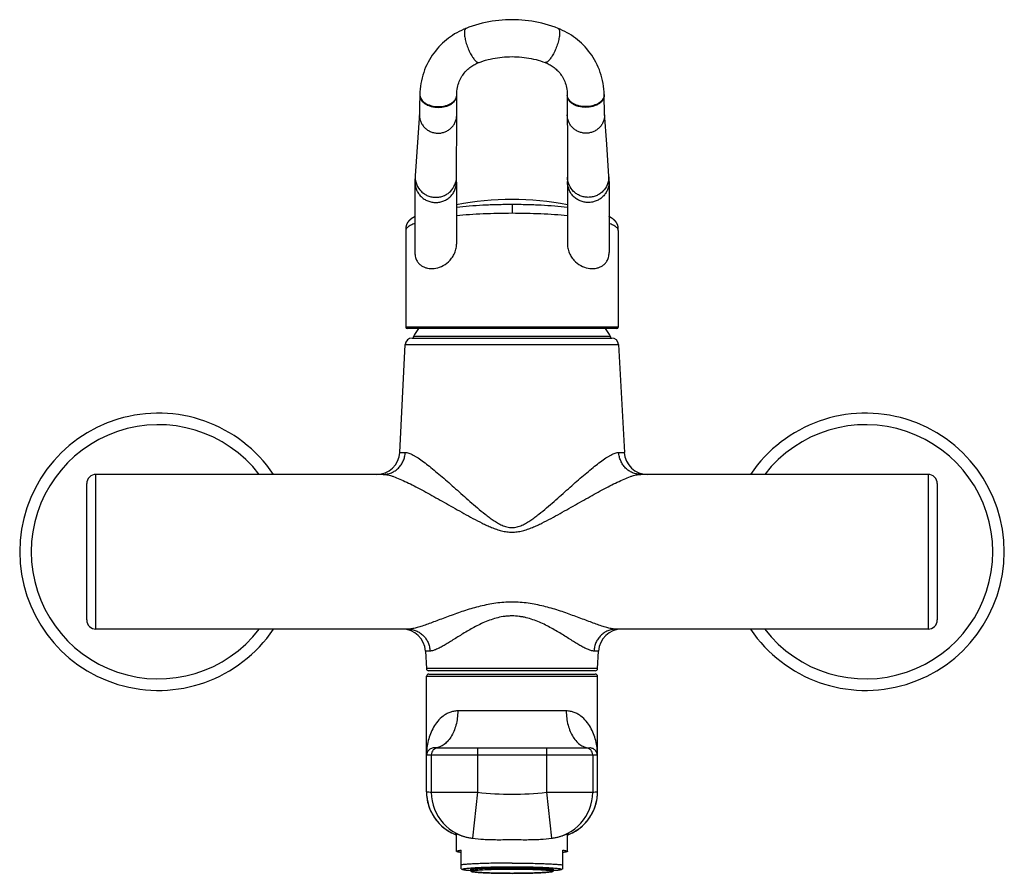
# Model space of a CAD drawing. Header units: millimetres. Extents: x 65 to 679, y 63 to 499.
# Tile 6 of 8: x 114 to 327, y 314 to 499. Entities that reach past the tile are written whole.
import ezdxf

# ---------------------------------------------------------------- set-up
doc = ezdxf.new("R2010")
doc.units = ezdxf.units.MM
doc.header["$LTSCALE"] = 46.255
doc.layers.get('0').update_dxf_attribs({"linetype": 'CONTINUOUS'})

msp = doc.modelspace()

# ---------------------------------------------------------------- linework, layer by layer
at = {"color": 7, "linetype": 'CONTINUOUS'}
for p, q in [((210.59, 497.19), (210.59, 497.19)), ((230.49, 497.19), (230.49, 497.19)), ((213.4, 489.82), (213.4, 489.82)), ((227.68, 489.82), (227.68, 489.82)), ((200.59, 482.88), (200.54, 480.23)), ((208.59, 480.97), (208.58, 482.87)), ((232.49, 482.08), (232.48, 480.7)), ((232.49, 482.87), (232.49, 482.08)), ((240.51, 481.31), (240.48, 482.88)), ((200.53, 479.61), (200.52, 479.26)), ((200.52, 479.26), (200.52, 479.08)), ((200.54, 480.23), (200.53, 479.61)), ((208.58, 478.48), (208.59, 479.58)), ((208.59, 479.58), (208.59, 480.97)), ((232.48, 480.7), (232.52, 471.73)), ((240.54, 480.06), (240.51, 481.31)), ((240.55, 479.48), (240.54, 480.06)), ((240.56, 479.17), (240.55, 479.48)), ((200.5, 478.77), (199.6, 465.32)), ((208.52, 464.89), (208.58, 478.49)), ((240.56, 479), (240.56, 479.17)), ((240.57, 478.88), (240.56, 479)), ((241.02, 472.11), (240.58, 478.77)), ((232.52, 471.73), (232.55, 464.98)), ((208.52, 464.7), (208.52, 464.89)), ((232.55, 465), (232.55, 465.03)), ((232.55, 464.98), (232.55, 464.87)), ((199.54, 464.09), (199.54, 463.95)), ((199.54, 463.95), (199.54, 448.69)), ((208.54, 463.95), (208.54, 464.09)), ((208.54, 463.95), (208.54, 450.49)), ((232.54, 463.95), (232.54, 464.09)), ((232.54, 463.95), (232.54, 450.49)), ((241.54, 464.08), (241.54, 463.95)), ((241.54, 463.95), (241.54, 448.69)), ((198.72, 455.96), (198.69, 455.94)), ((198.75, 455.98), (198.72, 455.96)), ((198.78, 456), (198.75, 455.98)), ((198.81, 456.02), (198.78, 456)), ((198.84, 456.05), (198.81, 456.02)), ((198.87, 456.07), (198.84, 456.05)), ((198.9, 456.09), (198.87, 456.07)), ((198.94, 456.11), (198.9, 456.09)), ((198.97, 456.13), (198.94, 456.11)), ((199, 456.15), (198.97, 456.13)), ((199.03, 456.17), (199, 456.15)), ((199.06, 456.19), (199.03, 456.17)), ((199.09, 456.21), (199.06, 456.19)), ((199.13, 456.23), (199.09, 456.21)), ((199.16, 456.25), (199.13, 456.23)), ((199.19, 456.27), (199.16, 456.25)), ((199.22, 456.29), (199.19, 456.27)), ((199.26, 456.3), (199.22, 456.29)), ((199.29, 456.32), (199.26, 456.3)), ((199.32, 456.34), (199.29, 456.32)), ((199.35, 456.36), (199.32, 456.34)), ((199.38, 456.38), (199.35, 456.36)), ((199.42, 456.39), (199.38, 456.38)), ((199.45, 456.41), (199.42, 456.39)), ((199.48, 456.42), (199.45, 456.41)), ((199.52, 456.45), (199.48, 456.42)), ((199.54, 456.46), (199.52, 456.45)), ((241.57, 456.44), (241.54, 456.46)), ((241.61, 456.42), (241.57, 456.44)), ((241.64, 456.4), (241.61, 456.42)), ((241.67, 456.39), (241.64, 456.4)), ((241.7, 456.37), (241.67, 456.39)), ((241.73, 456.36), (241.7, 456.37)), ((241.75, 456.34), (241.73, 456.36)), ((241.78, 456.33), (241.75, 456.34)), ((241.81, 456.31), (241.78, 456.33)), ((241.84, 456.3), (241.81, 456.31)), ((241.86, 456.28), (241.84, 456.3)), ((241.89, 456.26), (241.86, 456.28)), ((241.92, 456.25), (241.89, 456.26)), ((241.95, 456.23), (241.92, 456.25)), ((241.97, 456.21), (241.95, 456.23)), ((242, 456.2), (241.97, 456.21)), ((242.03, 456.18), (242, 456.2)), ((242.06, 456.16), (242.03, 456.18)), ((242.08, 456.15), (242.06, 456.16)), ((242.11, 456.13), (242.08, 456.15)), ((242.14, 456.11), (242.11, 456.13)), ((242.17, 456.09), (242.14, 456.11)), ((242.19, 456.07), (242.17, 456.09)), ((242.22, 456.05), (242.19, 456.07)), ((242.25, 456.04), (242.22, 456.05)), ((242.28, 456.02), (242.25, 456.04)), ((242.3, 456), (242.28, 456.02)), ((242.33, 455.98), (242.3, 456)), ((242.36, 455.96), (242.33, 455.98)), ((242.39, 455.94), (242.36, 455.96)), ((242.42, 455.91), (242.39, 455.94)), ((242.44, 455.89), (242.42, 455.91)), ((243.54, 453.46), (243.54, 453.56)), ((243.54, 453.46), (243.54, 432.52)), ((243.24, 432.22), (197.84, 432.22)), ((196.24, 405.41), (197.46, 428.75)), ((198.96, 430.17), (242.11, 430.17)), ((243.61, 428.75), (244.84, 405.41)), ((192.7, 400.67), (130.54, 400.67)), ((310.54, 400.67), (248.38, 400.67)), ((128.54, 369.17), (128.54, 398.67)), ((312.54, 398.67), (312.54, 369.17)), ((198.07, 367.17), (130.54, 367.17)), ((310.54, 367.17), (243, 367.17)), ((201.81, 362.44), (202.01, 358.65)), ((239.06, 358.65), (239.26, 362.44)), ((238.56, 358.17), (202.51, 358.17)), ((202.04, 331.99), (202.04, 356.97)), ((202.54, 357.47), (238.54, 357.47)), ((239.04, 331.99), (239.04, 356.97)), ((203.71, 341.47), (237.36, 341.47)), ((237.53, 341.47), (237.36, 341.47)), ((208.54, 319.09), (208.54, 322.93)), ((211.99, 321.93), (212.01, 321.93)), ((229.07, 321.93), (229.08, 321.93)), ((232.54, 319.09), (232.54, 322.93)), ((209.54, 315.31), (209.54, 319.34)), ((231.54, 315.31), (231.54, 319.34)), ((209.54, 315.31), (209.83, 315.14)), ((231.54, 315.31), (231.24, 315.14)), ((211.54, 315.19), (211.54, 314.99)), ((229.54, 315.19), (229.54, 314.99))]:
    msp.add_line(p, q, dxfattribs=at)
at = {"color": 9, "linetype": 'CONTINUOUS'}
for p, q in [((200.59, 482.88), (200.59, 482.85)), ((200.59, 482.71), (200.59, 482.68)), ((200.6, 482.72), (200.6, 482.71)), ((200.6, 482.72), (200.6, 482.71)), ((240.48, 482.88), (240.48, 482.85)), ((240.49, 482.71), (240.49, 482.68)), ((220.54, 459.13), (220.54, 457.17)), ((243.54, 432.52), (197.54, 432.52)), ((241.86, 430.48), (199.21, 430.48)), ((197.46, 428.75), (243.61, 428.75)), ((196.24, 405.41), (197.44, 405.41)), ((243.63, 405.41), (244.84, 405.41)), ((130.54, 367.17), (130.54, 400.67)), ((310.54, 400.67), (310.54, 367.17)), ((202.8, 362.44), (201.81, 362.44)), ((239.26, 362.44), (238.27, 362.44)), ((239.06, 358.65), (202.01, 358.65)), ((202.04, 356.97), (239.04, 356.97)), ((232.28, 349.47), (208.79, 349.47)), ((213.08, 341.47), (213.08, 331.87)), ((228, 341.47), (228, 331.87)), ((202.04, 339.97), (239.04, 339.97)), ((203.08, 339.97), (203.08, 331.87)), ((238, 339.97), (238, 331.87)), ((202.04, 331.99), (202.04, 331.99)), ((203.08, 331.87), (213.08, 331.87)), ((213.08, 331.87), (212.01, 321.93)), ((228, 331.87), (238, 331.87)), ((228, 331.87), (229.07, 321.93)), ((239.04, 331.99), (239.04, 331.99))]:
    msp.add_line(p, q, dxfattribs=at)
at = {"color": 7, "linetype": 'CONTINUOUS'}
for points in [[(230.49, 497.19), (229.84, 497.43), (229.13, 497.68), (228.42, 497.91), (227.7, 498.11), (226.99, 498.3), (226.27, 498.46), (225.55, 498.61), (224.83, 498.73), (224.11, 498.84), (223.4, 498.93), (222.68, 498.99), (221.97, 499.04), (221.25, 499.07), (220.54, 499.08), (219.82, 499.07), (219.11, 499.04), (218.39, 498.99), (217.67, 498.93), (216.96, 498.84), (216.24, 498.73), (215.52, 498.61), (214.8, 498.46), (214.09, 498.3), (213.37, 498.11), (212.65, 497.9), (211.94, 497.68), (211.23, 497.43), (210.59, 497.19)], [(210.59, 497.19), (210.12, 497), (209.6, 496.77), (209.1, 496.52), (208.61, 496.26), (208.13, 495.99), (207.67, 495.69), (207.21, 495.39), (206.77, 495.06), (206.34, 494.72), (205.91, 494.36), (205.5, 493.98), (205.09, 493.59), (204.7, 493.17), (204.32, 492.74), (203.96, 492.3), (203.61, 491.84), (203.27, 491.37), (202.96, 490.88), (202.66, 490.38), (202.38, 489.86), (202.11, 489.33), (201.86, 488.79), (201.64, 488.23), (201.43, 487.66), (201.24, 487.07), (201.08, 486.48), (200.94, 485.88), (200.82, 485.27), (200.73, 484.66), (200.66, 484.04), (200.61, 483.43), (200.59, 482.88)], [(240.48, 482.88), (240.46, 483.43), (240.42, 484.05), (240.35, 484.67), (240.25, 485.28), (240.14, 485.89), (239.99, 486.49), (239.83, 487.08), (239.64, 487.67), (239.44, 488.24), (239.21, 488.8), (238.96, 489.34), (238.69, 489.87), (238.41, 490.39), (238.11, 490.89), (237.8, 491.37), (237.46, 491.85), (237.11, 492.3), (236.75, 492.75), (236.37, 493.18), (235.98, 493.59), (235.57, 493.99), (235.16, 494.36), (234.73, 494.72), (234.3, 495.06), (233.86, 495.39), (233.4, 495.7), (232.94, 495.99), (232.46, 496.26), (231.97, 496.53), (231.47, 496.77), (230.96, 497), (230.49, 497.19)], [(213.4, 489.82), (213.84, 489.98), (214.34, 490.15), (214.84, 490.3), (215.35, 490.43), (215.85, 490.56), (216.36, 490.67), (216.87, 490.76), (217.39, 490.85), (217.91, 490.92), (218.43, 490.98), (218.95, 491.02), (219.48, 491.05), (220.01, 491.07), (220.54, 491.08), (221.06, 491.07), (221.59, 491.05), (222.12, 491.02), (222.64, 490.98), (223.16, 490.92), (223.68, 490.85), (224.2, 490.76), (224.71, 490.67), (225.22, 490.56), (225.73, 490.43), (226.23, 490.3), (226.73, 490.15), (227.23, 489.98), (227.68, 489.82)], [(208.58, 482.87), (208.59, 483.25), (208.62, 483.64), (208.67, 484.02), (208.74, 484.38), (208.82, 484.73), (208.91, 485.06), (209.02, 485.38), (209.14, 485.7), (209.27, 486), (209.41, 486.28), (209.56, 486.56), (209.71, 486.82), (209.88, 487.07), (210.05, 487.31), (210.22, 487.54), (210.41, 487.76), (210.6, 487.98), (210.8, 488.18), (211, 488.37), (211.21, 488.55), (211.41, 488.72), (211.62, 488.87), (211.83, 489.02), (212.05, 489.16), (212.26, 489.29), (212.48, 489.41), (212.71, 489.53), (212.94, 489.64), (213.18, 489.74), (213.4, 489.82)], [(227.68, 489.82), (227.89, 489.74), (228.13, 489.64), (228.36, 489.53), (228.59, 489.41), (228.81, 489.29), (229.03, 489.16), (229.24, 489.02), (229.45, 488.88), (229.66, 488.72), (229.87, 488.55), (230.07, 488.37), (230.27, 488.18), (230.47, 487.98), (230.67, 487.77), (230.85, 487.55), (231.03, 487.32), (231.2, 487.08), (231.36, 486.83), (231.52, 486.56), (231.67, 486.29), (231.81, 486), (231.94, 485.7), (232.06, 485.39), (232.16, 485.06), (232.26, 484.73), (232.34, 484.38), (232.4, 484.02), (232.45, 483.64), (232.48, 483.25), (232.49, 482.87)], [(200.52, 479.08), (200.51, 478.93), (200.51, 478.88), (200.51, 478.83), (200.5, 478.8), (200.5, 478.77)], [(240.58, 478.77), (240.57, 478.78), (240.57, 478.8), (240.57, 478.83), (240.57, 478.88)], [(241.54, 464.08), (241.53, 464.28), (241.52, 464.49), (241.51, 464.7), (241.5, 464.91), (241.49, 465.12), (241.02, 472.11)], [(199.6, 465.32), (199.59, 465.12), (199.58, 464.91), (199.56, 464.7), (199.55, 464.49), (199.55, 464.28), (199.54, 464.09)], [(208.54, 464.09), (208.53, 464.24), (208.53, 464.39), (208.53, 464.55), (208.52, 464.7)], [(232.55, 464.87), (232.55, 464.7), (232.55, 464.54), (232.55, 464.39), (232.54, 464.23), (232.54, 464.09)], [(198.69, 455.94), (198.67, 455.92), (198.66, 455.91), (198.64, 455.9), (198.63, 455.89), (198.61, 455.88), (198.6, 455.86), (198.58, 455.85), (198.57, 455.84), (198.55, 455.83), (198.54, 455.82), (198.52, 455.8), (198.51, 455.79), (198.49, 455.78), (198.48, 455.77), (198.46, 455.75), (198.45, 455.74), (198.43, 455.73), (198.42, 455.71), (198.4, 455.7), (198.39, 455.69), (198.37, 455.67), (198.36, 455.66), (198.34, 455.65), (198.33, 455.63), (198.32, 455.62), (198.3, 455.6), (198.29, 455.59), (198.27, 455.58), (198.26, 455.56), (198.25, 455.55), (198.23, 455.53), (198.22, 455.52), (198.2, 455.5), (198.19, 455.49), (198.18, 455.47), (198.16, 455.46), (198.15, 455.44), (198.14, 455.43), (198.12, 455.41), (198.11, 455.39), (198.1, 455.38), (198.08, 455.36), (198.07, 455.35), (198.06, 455.33), (198.04, 455.31), (198.03, 455.29), (198.02, 455.28), (198, 455.26), (197.99, 455.24), (197.98, 455.22), (197.97, 455.2), (197.95, 455.18), (197.94, 455.16), (197.93, 455.14), (197.91, 455.12), (197.9, 455.1), (197.89, 455.08), (197.87, 455.06), (197.86, 455.03), (197.85, 455.01), (197.83, 454.98), (197.82, 454.96), (197.81, 454.93), (197.79, 454.91), (197.78, 454.88), (197.77, 454.85), (197.75, 454.82), (197.74, 454.79), (197.73, 454.76), (197.72, 454.73), (197.7, 454.7), (197.69, 454.66), (197.68, 454.63), (197.67, 454.59), (197.66, 454.55), (197.65, 454.51), (197.63, 454.48), (197.62, 454.44), (197.62, 454.39), (197.61, 454.35), (197.6, 454.31), (197.59, 454.27), (197.58, 454.23), (197.58, 454.18), (197.57, 454.14), (197.57, 454.1), (197.56, 454.05), (197.56, 454.01), (197.55, 453.96), (197.55, 453.91), (197.55, 453.87), (197.54, 453.82), (197.54, 453.77), (197.54, 453.72), (197.54, 453.66), (197.54, 453.61), (197.54, 453.56), (197.54, 453.51), (197.54, 432.52)], [(243.54, 453.56), (243.54, 453.61), (243.54, 453.66), (243.54, 453.72), (243.53, 453.77), (243.53, 453.82), (243.53, 453.87), (243.53, 453.92), (243.52, 453.97), (243.52, 454.01), (243.51, 454.06), (243.51, 454.11), (243.5, 454.16), (243.5, 454.2), (243.49, 454.25), (243.48, 454.29), (243.47, 454.33), (243.46, 454.38), (243.46, 454.42), (243.45, 454.45), (243.44, 454.49), (243.43, 454.53), (243.42, 454.56), (243.41, 454.59), (243.4, 454.63), (243.38, 454.66), (243.37, 454.69), (243.36, 454.72), (243.35, 454.75), (243.34, 454.78), (243.33, 454.8), (243.32, 454.83), (243.3, 454.86), (243.29, 454.88), (243.28, 454.91), (243.27, 454.93), (243.26, 454.96), (243.24, 454.98), (243.23, 455), (243.22, 455.03), (243.21, 455.05), (243.19, 455.07), (243.18, 455.09), (243.17, 455.11), (243.16, 455.13), (243.14, 455.15), (243.13, 455.17), (243.12, 455.19), (243.1, 455.21), (243.09, 455.23), (243.08, 455.25), (243.06, 455.27), (243.05, 455.29), (243.04, 455.3), (243.02, 455.32), (243.01, 455.34), (243, 455.35), (242.98, 455.37), (242.97, 455.39), (242.96, 455.4), (242.94, 455.42), (242.93, 455.44), (242.92, 455.45), (242.9, 455.47), (242.89, 455.48), (242.88, 455.5), (242.86, 455.51), (242.85, 455.53), (242.84, 455.54), (242.82, 455.56), (242.81, 455.57), (242.79, 455.58), (242.78, 455.6), (242.77, 455.61), (242.75, 455.62), (242.74, 455.64), (242.72, 455.65), (242.71, 455.66), (242.7, 455.68), (242.68, 455.69), (242.67, 455.7), (242.65, 455.72), (242.64, 455.73), (242.63, 455.74), (242.61, 455.75), (242.6, 455.77), (242.58, 455.78), (242.57, 455.79), (242.56, 455.8), (242.54, 455.81), (242.53, 455.83), (242.51, 455.84), (242.5, 455.85), (242.49, 455.86), (242.47, 455.87), (242.44, 455.89)], [(202.04, 331.99), (202.04, 331.69), (202.06, 331.3), (202.1, 330.91), (202.15, 330.52), (202.21, 330.13), (202.29, 329.74), (202.39, 329.36), (202.5, 328.98), (202.63, 328.61), (202.77, 328.24), (202.92, 327.88), (203.09, 327.52), (203.27, 327.18), (203.47, 326.83), (203.68, 326.5), (203.9, 326.18), (204.14, 325.86), (204.39, 325.55), (204.65, 325.26), (204.92, 324.97), (205.2, 324.7), (205.49, 324.43), (205.8, 324.18), (206.11, 323.94), (206.43, 323.71), (206.76, 323.5), (207.1, 323.3), (207.44, 323.11), (207.8, 322.94), (208.16, 322.78), (208.52, 322.63), (208.54, 322.63)], [(232.54, 322.63), (232.55, 322.63), (232.92, 322.78), (233.28, 322.94), (233.63, 323.11), (233.98, 323.3), (234.31, 323.5), (234.65, 323.71), (234.97, 323.94), (235.28, 324.18), (235.58, 324.43), (235.88, 324.7), (236.16, 324.97), (236.43, 325.26), (236.69, 325.55), (236.94, 325.86), (237.17, 326.18), (237.39, 326.5), (237.6, 326.83), (237.8, 327.17), (237.98, 327.52), (238.15, 327.88), (238.31, 328.24), (238.45, 328.61), (238.57, 328.98), (238.69, 329.36), (238.78, 329.74), (238.86, 330.13), (238.93, 330.52), (238.98, 330.91), (239.01, 331.3), (239.03, 331.69), (239.04, 331.99)]]:
    msp.add_lwpolyline(points, dxfattribs=at)
at = {"color": 9, "linetype": 'CONTINUOUS'}
for centre, radius, start, end in [((202.22, 482.85), 1.63, 180.008, 184.5231), ((206.95, 482.82), 1.64, 355.4795, 359.9928), ((206.94, 482.82), 1.65, 354.6711, 355.4848), ((234.13, 482.82), 1.64, 180.0072, 184.5197), ((234.14, 482.82), 1.65, 184.5144, 185.2997), ((238.85, 482.85), 1.63, 355.477, 359.9921), ((204.41, 478.5), 3.92, 176.1594, 179.9981), ((236.66, 478.5), 3.92, 0.002, 3.8796), ((203.88, 465.04), 4.29, 176.1591, 179.9951), ((237.2, 465.04), 4.29, 0.0048, 3.7907), ((144.04, 383.92), 27.5, 37.5283, 322.4717), ((297.04, 383.92), 27.5, 217.5299, 142.4701), ((204.58, 339.97), 1.5, 90.0011, 180.0011), ((236.5, 339.97), 1.5, 359.9989, 89.9989), ((210.54, 401.48), 70, 263.0257, 263.8808), ((212.04, 331.99), 10, 179.999, 238.4192), ((213.08, 331.87), 10, 179.9984, 263.8797), ((220.54, 401.47), 70, 263.8808, 276.1192), ((228, 331.87), 10, 276.1203, 0.0016), ((229.04, 331.99), 10, 301.5784, 0.001), ((230.54, 401.48), 70, 276.1192, 276.9743), ((212.05, 332.01), 10.02, 238.4325, 249.4921), ((229.03, 332.01), 10.02, 290.5079, 301.5652)]:
    msp.add_arc(centre, radius, start, end, dxfattribs=at)
at = {"color": 7, "linetype": 'CONTINUOUS'}
for centre, radius, start, end in [((220.54, 397.17), 63, 79.019, 100.981), ((197.84, 432.52), 0.3, 180, 270), ((243.24, 432.52), 0.3, 270, 360), ((199.38, 430.37), 0.2, 149.7054, 270), ((220.54, 418.02), 24.7, 144.8821, 149.7054), ((220.54, 418.02), 24.7, 30.2946, 35.1179), ((241.69, 430.37), 0.2, 270, 30.2946), ((198.96, 428.67), 1.5, 90, 177), ((242.11, 428.67), 1.5, 3, 90), ((144.04, 383.92), 30, 33.9458, 326.0542), ((297.04, 383.92), 30, 213.9413, 146.0587), ((191.25, 405.67), 5, 270, 357), ((249.83, 405.67), 5, 183, 270), ((130.54, 398.67), 2, 90, 180), ((310.54, 398.67), 2, 0, 90), ((130.54, 369.17), 2, 180, 270), ((310.54, 369.17), 2, 270, 360), ((196.82, 362.17), 5, 3, 90), ((244.25, 362.17), 5, 90, 177), ((202.51, 358.67), 0.5, 183, 270), ((238.56, 358.67), 0.5, 270, 357), ((202.54, 356.97), 0.5, 90, 180), ((238.54, 356.97), 0.5, 0, 90), ((220.54, 401.47), 80, 263.8808, 265.5718), ((220.54, 401.47), 80, 274.4282, 276.1192)]:
    msp.add_arc(centre, radius, start, end, dxfattribs=at)
at = {"color": 9, "linetype": 'CONTINUOUS'}
for points, knots in [([(210.59, 497.19), (210.56, 497.18), (210.5, 497.15), (210.43, 497.08), (210.37, 496.98), (210.3, 496.82), (210.25, 496.56), (210.24, 496.34), (210.24, 496.21)], [0, 0, 0, 0, 0.083712, 0.173224, 0.273168, 0.386756, 0.660523, 1, 1, 1, 1]), ([(230.49, 497.19), (230.52, 497.18), (230.57, 497.15), (230.64, 497.08), (230.7, 496.98), (230.77, 496.82), (230.83, 496.56), (230.84, 496.34), (230.84, 496.21)], [0, 0, 0, 0, 0.083711, 0.173225, 0.27317, 0.38676, 0.660527, 1, 1, 1, 1]), ([(210.24, 496.21), (210.24, 496.07), (210.25, 495.77), (210.35, 495.1), (210.56, 494.18), (210.93, 493.07), (211.33, 492.15), (211.69, 491.47), (211.96, 491.01), (212.23, 490.62), (212.49, 490.3), (212.74, 490.05), (212.95, 489.9), (213.11, 489.83), (213.21, 489.8), (213.31, 489.8), (213.37, 489.81), (213.4, 489.82)], [0, 0, 0, 0, 0.057042, 0.121911, 0.270015, 0.431935, 0.593427, 0.669552, 0.740318, 0.804354, 0.860331, 0.907499, 0.94562, 0.961484, 0.975513, 0.988144, 1, 1, 1, 1]), ([(230.84, 496.21), (230.84, 496.07), (230.82, 495.77), (230.73, 495.1), (230.52, 494.18), (230.14, 493.07), (229.74, 492.15), (229.39, 491.47), (229.12, 491.01), (228.84, 490.62), (228.58, 490.3), (228.33, 490.05), (228.12, 489.9), (227.97, 489.83), (227.87, 489.8), (227.77, 489.8), (227.71, 489.81), (227.68, 489.82)], [0, 0, 0, 0, 0.057042, 0.121911, 0.270013, 0.431933, 0.593425, 0.669549, 0.740315, 0.804356, 0.860328, 0.907498, 0.945619, 0.961483, 0.975513, 0.988144, 1, 1, 1, 1]), ([(200.59, 482.68), (200.59, 482.52), (200.64, 482.17), (200.88, 481.67), (201.26, 481.23), (201.76, 480.84), (202.37, 480.52), (203.31, 480.2), (204.59, 480.04), (205.86, 480.19), (206.8, 480.5), (207.41, 480.82), (207.91, 481.2), (208.29, 481.65), (208.53, 482.14), (208.59, 482.49), (208.59, 482.66)], [0, 0, 0, 0, 0.048722, 0.099974, 0.155554, 0.216292, 0.282153, 0.352399, 0.500551, 0.648566, 0.718656, 0.784319, 0.844847, 0.900223, 0.951331, 1, 1, 1, 1]), ([(200.6, 482.71), (200.61, 482.55), (200.69, 482.22), (200.95, 481.75), (201.33, 481.33), (201.83, 480.96), (202.43, 480.66), (203.34, 480.36), (204.57, 480.2), (205.69, 480.33), (206.39, 480.53), (206.72, 480.65), (207.03, 480.79), (207.41, 480.99), (207.82, 481.29), (208.16, 481.64), (208.35, 481.95), (208.5, 482.25), (208.56, 482.5), (208.58, 482.67)], [0, 0, 0, 0, 0.04872, 0.100304, 0.156271, 0.217216, 0.283013, 0.352926, 0.499916, 0.646905, 0.682325, 0.71683, 0.750358, 0.782713, 0.843671, 0.899614, 0.925906, 0.951367, 1, 1, 1, 1]), ([(240.49, 482.68), (240.49, 482.52), (240.43, 482.17), (240.19, 481.67), (239.82, 481.23), (239.31, 480.84), (238.7, 480.52), (237.77, 480.2), (236.49, 480.04), (235.21, 480.19), (234.27, 480.5), (233.67, 480.82), (233.16, 481.2), (232.78, 481.65), (232.54, 482.14), (232.49, 482.49), (232.49, 482.66)], [0, 0, 0, 0, 0.048722, 0.099974, 0.155554, 0.216292, 0.282153, 0.352399, 0.500551, 0.648566, 0.718656, 0.784319, 0.844847, 0.900223, 0.951331, 1, 1, 1, 1]), ([(240.48, 482.72), (240.47, 482.55), (240.39, 482.22), (240.13, 481.75), (239.74, 481.33), (239.24, 480.96), (238.65, 480.66), (237.74, 480.36), (236.51, 480.2), (235.39, 480.33), (234.68, 480.53), (234.35, 480.65), (234.04, 480.79), (233.67, 480.99), (233.25, 481.29), (232.92, 481.64), (232.72, 481.95), (232.58, 482.26), (232.51, 482.5), (232.5, 482.67)], [0, 0, 0, 0, 0.048714, 0.100284, 0.156233, 0.217163, 0.282949, 0.352858, 0.499856, 0.646868, 0.682294, 0.716806, 0.750338, 0.782698, 0.843665, 0.899611, 0.925902, 0.951378, 1, 1, 1, 1]), ([(200.49, 478.5), (200.49, 478.24), (200.55, 477.72), (200.78, 476.97), (201.15, 476.28), (201.66, 475.67), (202.27, 475.17), (202.97, 474.8), (203.74, 474.57), (204.53, 474.49), (205.32, 474.56), (206.08, 474.79), (206.79, 475.15), (207.41, 475.65), (207.91, 476.25), (208.29, 476.94), (208.53, 477.69), (208.58, 478.22), (208.58, 478.48)], [0, 0, 0, 0, 0.062036, 0.124157, 0.186419, 0.248858, 0.311483, 0.374275, 0.437189, 0.500162, 0.563123, 0.626003, 0.688742, 0.751305, 0.813683, 0.875891, 0.937976, 1, 1, 1, 1]), ([(240.58, 478.5), (240.58, 478.24), (240.53, 477.72), (240.3, 476.97), (239.93, 476.27), (239.42, 475.67), (238.8, 475.17), (238.1, 474.79), (237.34, 474.56), (236.54, 474.49), (235.75, 474.56), (234.99, 474.79), (234.28, 475.15), (233.67, 475.65), (233.16, 476.25), (232.78, 476.95), (232.55, 477.7), (232.49, 478.22), (232.49, 478.48)], [0, 0, 0, 0, 0.062037, 0.124157, 0.186419, 0.248858, 0.311484, 0.374276, 0.43719, 0.500164, 0.563125, 0.626004, 0.688743, 0.751306, 0.813683, 0.875892, 0.937976, 1, 1, 1, 1]), ([(199.59, 465.04), (199.59, 464.46), (199.82, 463.31), (200.65, 462.09), (201.56, 461.36), (202.33, 460.95), (203.17, 460.69), (204.05, 460.61), (204.92, 460.69), (205.76, 460.94), (206.54, 461.34), (207.45, 462.07), (208.28, 463.28), (208.52, 464.44), (208.52, 465.01)], [0, 0, 0, 0, 0.123855, 0.248254, 0.311022, 0.373974, 0.437036, 0.500163, 0.56328, 0.626306, 0.689205, 0.751912, 0.876195, 1, 1, 1, 1]), ([(241.49, 465.04), (241.49, 464.46), (241.25, 463.31), (240.42, 462.09), (239.52, 461.36), (238.75, 460.95), (237.91, 460.69), (237.03, 460.6), (236.15, 460.69), (235.31, 460.93), (234.53, 461.34), (233.63, 462.06), (232.79, 463.28), (232.55, 464.43), (232.55, 465)], [0, 0, 0, 0, 0.123853, 0.248254, 0.311021, 0.373972, 0.437034, 0.500161, 0.563278, 0.626304, 0.689204, 0.75191, 0.876195, 1, 1, 1, 1]), ([(199.54, 463.95), (199.54, 463.66), (199.6, 463.08), (199.81, 462.39), (200.06, 461.86), (200.29, 461.49), (200.55, 461.14), (200.85, 460.82), (201.18, 460.52), (201.53, 460.26), (201.91, 460.04), (202.31, 459.85), (202.73, 459.71), (203.16, 459.6), (203.6, 459.54), (204.04, 459.52), (204.48, 459.54), (204.92, 459.6), (205.35, 459.71), (205.76, 459.85), (206.16, 460.04), (206.54, 460.26), (206.9, 460.52), (207.22, 460.82), (207.52, 461.14), (207.78, 461.49), (208.01, 461.86), (208.26, 462.39), (208.48, 463.08), (208.54, 463.66), (208.54, 463.95)], [0, 0, 0, 0, 0.061972, 0.124016, 0.155159, 0.18627, 0.217492, 0.248698, 0.280007, 0.311311, 0.342703, 0.374097, 0.405553, 0.437013, 0.468506, 0.5, 0.531494, 0.562987, 0.594447, 0.625903, 0.657297, 0.688689, 0.719993, 0.751302, 0.782508, 0.81373, 0.844841, 0.875984, 0.938028, 1, 1, 1, 1]), ([(241.54, 463.95), (241.54, 463.66), (241.48, 463.08), (241.26, 462.39), (241.01, 461.86), (240.78, 461.49), (240.52, 461.14), (240.22, 460.82), (239.9, 460.52), (239.54, 460.26), (239.16, 460.04), (238.76, 459.85), (238.35, 459.71), (237.92, 459.6), (237.48, 459.54), (237.04, 459.52), (236.6, 459.54), (236.16, 459.6), (235.73, 459.71), (235.31, 459.85), (234.91, 460.04), (234.53, 460.26), (234.18, 460.52), (233.85, 460.82), (233.55, 461.14), (233.29, 461.49), (233.06, 461.86), (232.81, 462.39), (232.6, 463.08), (232.54, 463.66), (232.54, 463.95)], [0, 0, 0, 0, 0.061972, 0.124016, 0.15516, 0.18627, 0.217493, 0.248698, 0.280008, 0.311311, 0.342704, 0.374097, 0.405554, 0.437013, 0.468506, 0.5, 0.531494, 0.562987, 0.594446, 0.625903, 0.657296, 0.688689, 0.719993, 0.751302, 0.782507, 0.81373, 0.84484, 0.875984, 0.938028, 1, 1, 1, 1]), ([(208.54, 458.53), (209.46, 458.64), (211.36, 458.81), (214.3, 459), (217.39, 459.11), (219.48, 459.13), (220.54, 459.13)], [0, 0, 0, 0, 0.230455, 0.477513, 0.735874, 1, 1, 1, 1]), ([(220.54, 459.13), (221.6, 459.13), (223.69, 459.11), (226.77, 459), (229.71, 458.81), (231.62, 458.64), (232.54, 458.53)], [0, 0, 0, 0, 0.264124, 0.522487, 0.769527, 1, 1, 1, 1]), ([(220.54, 457.17), (218.46, 457.17), (215.39, 457.1), (211.39, 456.88), (209.47, 456.72), (208.54, 456.63)], [0, 0, 0, 0, 0.519213, 0.766729, 1, 1, 1, 1]), ([(232.54, 456.63), (231.61, 456.72), (229.69, 456.88), (225.69, 457.1), (222.62, 457.17), (220.54, 457.17)], [0, 0, 0, 0, 0.233281, 0.480781, 1, 1, 1, 1]), ([(199.54, 454.97), (199.24, 454.86), (198.83, 454.69), (198.34, 454.43), (198.05, 454.24), (197.83, 454.04), (197.66, 453.84), (197.56, 453.64), (197.54, 453.5), (197.54, 453.43)], [0, 0, 0, 0, 0.355844, 0.504104, 0.633232, 0.744505, 0.840063, 0.923426, 1, 1, 1, 1]), ([(243.54, 453.43), (243.54, 453.5), (243.51, 453.64), (243.41, 453.84), (243.25, 454.04), (243.02, 454.24), (242.74, 454.43), (242.25, 454.69), (241.83, 454.86), (241.54, 454.97)], [0, 0, 0, 0, 0.0766, 0.160015, 0.255623, 0.366904, 0.496, 0.644207, 1, 1, 1, 1]), ([(192.7, 400.67), (193, 400.67), (193.6, 400.74), (194.47, 401), (195.28, 401.44), (195.99, 402.03), (196.59, 402.75), (197.04, 403.57), (197.34, 404.47), (197.43, 405.1), (197.44, 405.41)], [0, 0, 0, 0, 0.121975, 0.244402, 0.36767, 0.492036, 0.617599, 0.744287, 0.87187, 1, 1, 1, 1]), ([(197.44, 405.41), (197.57, 405.41), (197.83, 405.38), (198.24, 405.27), (198.69, 405.09), (199.18, 404.85), (199.69, 404.56), (200.45, 404.08), (201.45, 403.37), (202.71, 402.4), (204.04, 401.31), (205.43, 400.13), (206.87, 398.87), (208.35, 397.55), (209.88, 396.19), (211.44, 394.81), (213.05, 393.41), (214.43, 392.27), (215.58, 391.38), (216.47, 390.75), (217.4, 390.15), (218.38, 389.64), (219.25, 389.33), (219.98, 389.19), (220.54, 389.15), (221.09, 389.19), (221.82, 389.33), (222.7, 389.64), (223.68, 390.15), (224.61, 390.75), (225.5, 391.38), (226.64, 392.27), (228.03, 393.41), (229.63, 394.81), (231.2, 396.19), (232.72, 397.55), (234.21, 398.87), (235.65, 400.13), (237.04, 401.31), (238.37, 402.4), (239.62, 403.37), (240.63, 404.08), (241.38, 404.56), (241.9, 404.85), (242.38, 405.09), (242.83, 405.27), (243.25, 405.38), (243.51, 405.41), (243.63, 405.41)], [0, 0, 0, 0, 0.006463, 0.013878, 0.022312, 0.031762, 0.042187, 0.053525, 0.07865, 0.106571, 0.136772, 0.168821, 0.20237, 0.237137, 0.272894, 0.309459, 0.346681, 0.384438, 0.403485, 0.422631, 0.441866, 0.46118, 0.480557, 0.490275, 0.5, 0.509725, 0.519443, 0.53882, 0.558134, 0.577369, 0.596515, 0.615563, 0.653319, 0.690541, 0.727106, 0.762863, 0.79763, 0.831179, 0.863228, 0.893429, 0.92135, 0.946475, 0.957813, 0.968238, 0.977688, 0.986122, 0.993537, 1, 1, 1, 1]), ([(248.38, 400.67), (248.08, 400.67), (247.48, 400.74), (246.6, 401), (245.8, 401.44), (245.08, 402.03), (244.49, 402.75), (244.04, 403.57), (243.74, 404.47), (243.65, 405.1), (243.63, 405.41)], [0, 0, 0, 0, 0.121975, 0.244402, 0.36767, 0.492036, 0.617599, 0.744287, 0.87187, 1, 1, 1, 1]), ([(192.7, 400.67), (192.86, 400.67), (193.19, 400.65), (193.72, 400.55), (194.3, 400.4), (195.16, 400.12), (196.32, 399.66), (197.8, 398.98), (199.38, 398.2), (201.64, 397), (203.98, 395.7), (206.37, 394.34), (208.24, 393.28), (210.14, 392.21), (212.08, 391.14), (213.73, 390.28), (215.09, 389.64), (216.12, 389.18), (217.19, 388.78), (218.27, 388.44), (219.4, 388.22), (220.54, 388.14), (221.68, 388.22), (222.8, 388.44), (223.89, 388.78), (224.95, 389.18), (225.99, 389.64), (227.34, 390.28), (228.99, 391.14), (230.93, 392.21), (232.84, 393.28), (234.7, 394.34), (237.1, 395.7), (239.43, 397), (241.69, 398.2), (243.27, 398.98), (244.75, 399.66), (245.91, 400.12), (246.78, 400.4), (247.35, 400.55), (247.88, 400.65), (248.22, 400.67), (248.38, 400.67)], [0, 0, 0, 0, 0.007745, 0.016488, 0.026209, 0.036854, 0.060625, 0.087206, 0.116047, 0.146695, 0.212038, 0.246224, 0.281163, 0.31671, 0.352745, 0.389172, 0.407506, 0.425909, 0.444372, 0.462884, 0.481432, 0.5, 0.518568, 0.537116, 0.555628, 0.574091, 0.592494, 0.610828, 0.647255, 0.68329, 0.718837, 0.753776, 0.787961, 0.853305, 0.883953, 0.912794, 0.939375, 0.963146, 0.973792, 0.983512, 0.992254, 1, 1, 1, 1]), ([(243, 367.17), (242.88, 367.17), (242.62, 367.19), (242.04, 367.27), (241.24, 367.45), (240.19, 367.76), (239.03, 368.16), (237.79, 368.61), (235.99, 369.29), (234.11, 370), (232.15, 370.71), (230.08, 371.41), (227.93, 372.03), (225.72, 372.52), (224.02, 372.81), (222.28, 372.98), (220.54, 373.04), (218.79, 372.99), (217.06, 372.81), (215.35, 372.52), (213.14, 372.03), (210.49, 371.26), (207.47, 370.2), (205.08, 369.29), (203.29, 368.61), (202.04, 368.16), (200.89, 367.76), (199.84, 367.45), (199.04, 367.27), (198.46, 367.19), (198.2, 367.17), (198.07, 367.17)], [0, 0, 0, 0, 0.007997, 0.016913, 0.037351, 0.060945, 0.087202, 0.115664, 0.145946, 0.210741, 0.244789, 0.279687, 0.351506, 0.388191, 0.425248, 0.462562, 0.500002, 0.537442, 0.57475, 0.611807, 0.648497, 0.72031, 0.789257, 0.854055, 0.884336, 0.912799, 0.939055, 0.96265, 0.983096, 0.992007, 1, 1, 1, 1]), ([(238.27, 362.44), (238.19, 362.44), (238, 362.45), (237.71, 362.51), (237.39, 362.61), (236.91, 362.79), (236.26, 363.1), (235.43, 363.55), (234.52, 364.09), (233.18, 364.91), (231.77, 365.81), (230.27, 366.71), (228.64, 367.64), (226.92, 368.52), (225.08, 369.24), (223.86, 369.61), (222.86, 369.82), (221.84, 369.98), (220.8, 370.05), (219.76, 370.02), (218.73, 369.92), (217.46, 369.68), (216, 369.24), (214.6, 368.69), (213.27, 368.07), (211.61, 367.19), (209.7, 366.05), (207.89, 364.91), (206.56, 364.09), (205.65, 363.55), (204.82, 363.1), (204.07, 362.74), (203.49, 362.54), (203.08, 362.45), (202.89, 362.44), (202.8, 362.44)], [0, 0, 0, 0, 0.006785, 0.014408, 0.022911, 0.032296, 0.053605, 0.078012, 0.105107, 0.134496, 0.198819, 0.233216, 0.268827, 0.343054, 0.381444, 0.420515, 0.440263, 0.460118, 0.499994, 0.51996, 0.539889, 0.579476, 0.618547, 0.656937, 0.694523, 0.731187, 0.80119, 0.865513, 0.894903, 0.921997, 0.946403, 0.967714, 0.985593, 0.993216, 1, 1, 1, 1]), ([(198.07, 367.17), (198.37, 367.17), (198.97, 367.11), (199.84, 366.85), (200.64, 366.41), (201.36, 365.82), (201.95, 365.1), (202.4, 364.28), (202.7, 363.38), (202.79, 362.75), (202.8, 362.44)], [0, 0, 0, 0, 0.121769, 0.244022, 0.367173, 0.491498, 0.617101, 0.743903, 0.87166, 1, 1, 1, 1]), ([(243, 367.17), (242.7, 367.17), (242.1, 367.11), (241.23, 366.85), (240.43, 366.41), (239.72, 365.82), (239.13, 365.1), (238.67, 364.28), (238.38, 363.38), (238.29, 362.75), (238.27, 362.44)], [0, 0, 0, 0, 0.121769, 0.244023, 0.367174, 0.491499, 0.617101, 0.743903, 0.87166, 1, 1, 1, 1]), ([(208.79, 349.47), (208.49, 349.47), (207.91, 349.42), (207.07, 349.18), (206.31, 348.82), (205.41, 348.22), (204.44, 347.28), (203.54, 345.98), (202.87, 344.56), (202.4, 343.07), (202.11, 341.53), (202.04, 340.49), (202.04, 339.97)], [0, 0, 0, 0, 0.070114, 0.137314, 0.202427, 0.266106, 0.390691, 0.513537, 0.635592, 0.75726, 0.878708, 1, 1, 1, 1]), ([(208.79, 349.47), (208.79, 348.95), (208.73, 347.92), (208.45, 346.43), (207.98, 345.05), (207.36, 343.83), (206.59, 342.82), (205.71, 342.06), (204.89, 341.66), (204.22, 341.5), (203.88, 341.47), (203.72, 341.47)], [0, 0, 0, 0, 0.150558, 0.297703, 0.438323, 0.56993, 0.691029, 0.801536, 0.903191, 0.951932, 1, 1, 1, 1]), ([(239.04, 339.97), (239.03, 340.49), (238.96, 341.53), (238.68, 343.07), (238.21, 344.56), (237.53, 345.98), (236.63, 347.28), (235.67, 348.22), (234.76, 348.82), (234, 349.18), (233.17, 349.42), (232.58, 349.47), (232.28, 349.47)], [0, 0, 0, 0, 0.121291, 0.242741, 0.364408, 0.486462, 0.609309, 0.733894, 0.797573, 0.862686, 0.929886, 1, 1, 1, 1]), ([(232.28, 349.47), (232.28, 348.95), (232.35, 347.92), (232.63, 346.43), (233.09, 345.05), (233.72, 343.83), (234.48, 342.82), (235.36, 342.06), (236.19, 341.66), (236.86, 341.5), (237.19, 341.47), (237.36, 341.47)], [0, 0, 0, 0, 0.150558, 0.297703, 0.438323, 0.56993, 0.691029, 0.801535, 0.903191, 0.951932, 1, 1, 1, 1]), ([(203.71, 341.47), (203.57, 341.47), (203.3, 341.44), (202.94, 341.3), (202.66, 341.12), (202.38, 340.85), (202.14, 340.48), (202.05, 340.14), (202.04, 339.97)], [0, 0, 0, 0, 0.179288, 0.32908, 0.461188, 0.581549, 0.799208, 1, 1, 1, 1]), ([(239.04, 339.97), (239.02, 340.13), (238.94, 340.45), (238.72, 340.81), (238.46, 341.07), (238.22, 341.25), (237.9, 341.4), (237.66, 341.45), (237.53, 341.47)], [0, 0, 0, 0, 0.205729, 0.427401, 0.548906, 0.680982, 0.828449, 1, 1, 1, 1]), ([(220.54, 315.47), (219.95, 315.47), (218.8, 315.46), (217.14, 315.43), (215.82, 315.4), (214.85, 315.36), (214.19, 315.33), (213.6, 315.3), (213.08, 315.26), (212.63, 315.22), (212.3, 315.19), (212.07, 315.15), (211.93, 315.13), (211.81, 315.11), (211.72, 315.09), (211.64, 315.07), (211.59, 315.04), (211.55, 315.02), (211.54, 315), (211.54, 314.99)], [0, 0, 0, 0, 0.194093, 0.380748, 0.552816, 0.631294, 0.703716, 0.769391, 0.827695, 0.878079, 0.920077, 0.937812, 0.95332, 0.966575, 0.977561, 0.98628, 0.992774, 0.997178, 1, 1, 1, 1]), ([(220.54, 314.33), (219.97, 314.33), (218.84, 314.34), (217.21, 314.37), (215.92, 314.4), (214.97, 314.44), (214.34, 314.47), (213.76, 314.5), (213.24, 314.54), (212.8, 314.57), (212.48, 314.61), (212.26, 314.64), (212.12, 314.66), (212.01, 314.68), (211.91, 314.7), (211.84, 314.72), (211.79, 314.74), (211.76, 314.76), (211.75, 314.77), (211.73, 314.79), (211.75, 314.82), (211.76, 314.83), (211.79, 314.85), (211.84, 314.87), (211.91, 314.89), (212.01, 314.91), (212.12, 314.93), (212.26, 314.95), (212.48, 314.98), (212.8, 315.02), (213.24, 315.05), (213.76, 315.09), (214.34, 315.12), (214.97, 315.15), (215.92, 315.19), (217.21, 315.22), (218.84, 315.25), (219.97, 315.26), (220.54, 315.26)], [0, 0, 0, 0, 0.097045, 0.190371, 0.276404, 0.315642, 0.351853, 0.38469, 0.413842, 0.439033, 0.460032, 0.468899, 0.476653, 0.483281, 0.488773, 0.493133, 0.49638, 0.497606, 0.498589, 0.5, 0.501411, 0.502394, 0.50362, 0.506867, 0.511227, 0.516719, 0.523347, 0.531101, 0.539968, 0.560967, 0.586158, 0.61531, 0.648147, 0.684358, 0.723596, 0.809629, 0.902955, 1, 1, 1, 1]), ([(220.54, 315.47), (221.12, 315.47), (222.27, 315.46), (223.94, 315.43), (225.26, 315.4), (226.23, 315.36), (226.88, 315.33), (227.47, 315.3), (228, 315.26), (228.45, 315.22), (228.78, 315.19), (229.01, 315.15), (229.14, 315.13), (229.26, 315.11), (229.36, 315.09), (229.43, 315.07), (229.49, 315.04), (229.53, 315.02), (229.54, 315), (229.54, 314.99)], [0, 0, 0, 0, 0.194093, 0.380748, 0.552816, 0.631294, 0.703716, 0.769391, 0.827695, 0.878079, 0.920077, 0.937812, 0.95332, 0.966575, 0.977561, 0.98628, 0.992774, 0.997178, 1, 1, 1, 1]), ([(220.54, 315.26), (221.11, 315.26), (222.23, 315.25), (223.86, 315.22), (225.15, 315.19), (226.1, 315.15), (226.74, 315.12), (227.32, 315.09), (227.83, 315.05), (228.27, 315.02), (228.6, 314.98), (228.82, 314.95), (228.95, 314.93), (229.07, 314.91), (229.16, 314.89), (229.24, 314.87), (229.29, 314.85), (229.31, 314.83), (229.33, 314.82), (229.34, 314.79), (229.33, 314.77), (229.31, 314.76), (229.29, 314.74), (229.24, 314.72), (229.16, 314.7), (229.07, 314.68), (228.95, 314.66), (228.82, 314.64), (228.6, 314.61), (228.27, 314.57), (227.83, 314.54), (227.32, 314.5), (226.74, 314.47), (226.1, 314.44), (225.15, 314.4), (223.86, 314.37), (222.23, 314.34), (221.11, 314.33), (220.54, 314.33)], [0, 0, 0, 0, 0.097045, 0.190371, 0.276404, 0.315642, 0.351853, 0.38469, 0.413842, 0.439033, 0.460032, 0.468899, 0.476653, 0.483281, 0.488773, 0.493133, 0.49638, 0.497606, 0.498589, 0.5, 0.501411, 0.502394, 0.50362, 0.506867, 0.511227, 0.516719, 0.523347, 0.531101, 0.539968, 0.560967, 0.586158, 0.61531, 0.648147, 0.684358, 0.723596, 0.809629, 0.902955, 1, 1, 1, 1])]:
    msp.add_open_spline(points, degree=3, knots=knots, dxfattribs=at)
at = {"color": 7, "linetype": 'CONTINUOUS'}
for points, knots in [([(199.54, 448.69), (199.54, 448.33), (199.61, 447.68), (199.96, 446.84), (200.43, 446.23), (200.98, 445.79), (201.58, 445.48), (202.24, 445.28), (202.95, 445.19), (203.98, 445.23), (205.36, 445.61), (206.64, 446.45), (207.52, 447.43), (208.08, 448.34), (208.45, 449.38), (208.54, 450.12), (208.54, 450.49)], [0, 0, 0, 0, 0.076726, 0.139474, 0.192413, 0.241213, 0.289054, 0.337747, 0.388434, 0.441906, 0.559019, 0.692003, 0.764704, 0.840862, 0.919681, 1, 1, 1, 1]), ([(232.54, 450.49), (232.54, 450.12), (232.63, 449.38), (233, 448.34), (233.55, 447.43), (234.44, 446.45), (235.71, 445.61), (237.1, 445.23), (238.13, 445.19), (238.84, 445.28), (239.49, 445.48), (240.1, 445.79), (240.64, 446.23), (241.12, 446.84), (241.46, 447.68), (241.54, 448.33), (241.54, 448.69)], [0, 0, 0, 0, 0.080319, 0.159138, 0.235297, 0.307997, 0.440982, 0.558095, 0.611568, 0.662254, 0.710947, 0.758788, 0.807589, 0.860527, 0.923275, 1, 1, 1, 1]), ([(208.29, 323.05), (208.29, 323.05), (208.29, 323.05), (208.29, 323.05), (208.3, 323.05), (208.31, 323.05), (208.33, 323.04), (208.35, 323.02), (208.39, 323.01), (208.43, 322.99), (208.48, 322.96), (208.56, 322.92), (208.68, 322.87), (208.85, 322.79), (209.04, 322.7), (209.27, 322.61), (209.52, 322.51), (209.79, 322.42), (210.1, 322.32), (210.55, 322.19), (211.18, 322.04), (211.71, 321.96), (211.99, 321.93)], [0, 0, 0, 0, 0.000252, 0.001047, 0.002405, 0.004328, 0.009865, 0.017641, 0.027633, 0.039814, 0.05415, 0.070606, 0.10972, 0.156819, 0.211556, 0.273587, 0.342588, 0.418261, 0.500346, 0.588617, 0.782933, 1, 1, 1, 1]), ([(208.54, 322.92), (208.52, 322.93), (208.48, 322.95), (208.43, 322.97), (208.39, 323), (208.35, 323.02), (208.33, 323.03), (208.31, 323.04), (208.3, 323.05), (208.29, 323.05), (208.29, 323.05), (208.29, 323.05), (208.29, 323.05)], [0, 0, 0, 0, 0.230428, 0.431437, 0.602602, 0.743543, 0.853906, 0.933484, 0.961685, 0.98214, 0.994862, 1, 1, 1, 1]), ([(214.36, 321.71), (214.84, 321.68), (215.83, 321.63), (217.35, 321.61), (218.93, 321.62), (220, 321.62), (220.54, 321.62)], [0, 0, 0, 0, 0.234157, 0.481828, 0.738623, 1, 1, 1, 1]), ([(220.54, 321.62), (221.08, 321.62), (222.14, 321.62), (223.72, 321.61), (225.24, 321.63), (226.23, 321.68), (226.71, 321.71)], [0, 0, 0, 0, 0.261377, 0.518172, 0.765843, 1, 1, 1, 1]), ([(229.08, 321.93), (229.36, 321.96), (229.89, 322.04), (230.52, 322.19), (230.98, 322.32), (231.28, 322.42), (231.56, 322.51), (231.81, 322.61), (232.03, 322.7), (232.23, 322.79), (232.39, 322.87), (232.51, 322.92), (232.6, 322.96), (232.65, 322.99), (232.69, 323.01), (232.72, 323.02), (232.75, 323.04), (232.77, 323.05), (232.78, 323.05), (232.78, 323.05), (232.79, 323.05), (232.79, 323.05), (232.79, 323.05)], [0, 0, 0, 0, 0.217067, 0.411383, 0.499654, 0.581739, 0.657412, 0.726413, 0.788444, 0.843181, 0.89028, 0.929394, 0.94585, 0.960186, 0.972367, 0.982359, 0.990135, 0.995672, 0.997595, 0.998953, 0.999748, 1, 1, 1, 1]), ([(232.79, 323.05), (232.79, 323.05), (232.79, 323.05), (232.78, 323.05), (232.78, 323.05), (232.77, 323.04), (232.75, 323.03), (232.72, 323.02), (232.69, 323), (232.65, 322.97), (232.59, 322.95), (232.56, 322.93), (232.54, 322.92)], [0, 0, 0, 0, 0.005138, 0.01786, 0.038315, 0.066516, 0.146094, 0.256457, 0.397398, 0.568563, 0.769572, 1, 1, 1, 1]), ([(208.54, 319.09), (208.54, 319.1), (208.55, 319.12), (208.57, 319.14), (208.62, 319.16), (208.69, 319.19), (208.8, 319.22), (208.94, 319.25), (209.11, 319.28), (209.32, 319.31), (209.46, 319.33), (209.54, 319.34)], [0, 0, 0, 0, 0.034189, 0.058461, 0.08892, 0.170006, 0.279205, 0.416926, 0.583154, 0.777661, 1, 1, 1, 1]), ([(209.54, 318.84), (209.46, 318.85), (209.32, 318.87), (209.11, 318.9), (208.94, 318.93), (208.8, 318.96), (208.69, 318.99), (208.62, 319.02), (208.57, 319.04), (208.55, 319.06), (208.54, 319.08), (208.54, 319.09)], [0, 0, 0, 0, 0.222339, 0.416846, 0.583074, 0.720795, 0.829994, 0.91108, 0.941539, 0.965811, 1, 1, 1, 1]), ([(231.54, 319.34), (231.62, 319.33), (231.76, 319.31), (231.96, 319.28), (232.13, 319.25), (232.28, 319.22), (232.39, 319.19), (232.46, 319.16), (232.5, 319.14), (232.53, 319.12), (232.54, 319.1), (232.54, 319.09)], [0, 0, 0, 0, 0.222339, 0.416846, 0.583074, 0.720795, 0.829994, 0.91108, 0.941539, 0.965811, 1, 1, 1, 1]), ([(232.54, 319.09), (232.54, 319.08), (232.53, 319.06), (232.5, 319.04), (232.46, 319.02), (232.39, 318.99), (232.28, 318.96), (232.13, 318.93), (231.96, 318.9), (231.76, 318.87), (231.62, 318.85), (231.54, 318.84)], [0, 0, 0, 0, 0.034189, 0.058461, 0.08892, 0.170006, 0.279205, 0.416926, 0.583154, 0.777661, 1, 1, 1, 1]), ([(220.54, 316.54), (219.39, 316.54), (217.2, 316.53), (214.55, 316.47), (212.64, 316.39), (211.43, 316.33), (210.42, 316.26), (209.81, 316.2), (209.54, 316.17)], [0, 0, 0, 0, 0.31157, 0.597211, 0.722749, 0.833188, 0.926241, 1, 1, 1, 1]), ([(209.79, 315.19), (209.79, 315.2), (209.8, 315.22), (209.82, 315.24), (209.85, 315.26), (209.91, 315.28), (210, 315.31), (210.12, 315.33), (210.26, 315.36), (210.42, 315.39), (210.69, 315.42), (211.09, 315.46), (211.63, 315.51), (212.25, 315.55), (212.96, 315.59), (213.74, 315.63), (214.9, 315.68), (216.48, 315.72), (218.47, 315.75), (220.54, 315.76), (222.61, 315.75), (224.6, 315.72), (226.17, 315.68), (227.34, 315.63), (228.11, 315.59), (228.82, 315.55), (229.45, 315.51), (229.99, 315.46), (230.38, 315.42), (230.65, 315.39), (230.82, 315.36), (230.96, 315.33), (231.07, 315.31), (231.16, 315.28), (231.22, 315.26), (231.26, 315.24), (231.28, 315.22), (231.29, 315.2), (231.29, 315.19)], [0, 0, 0, 0, 0.001411, 0.002394, 0.00362, 0.006867, 0.011227, 0.016719, 0.023346, 0.031101, 0.039968, 0.060967, 0.086158, 0.11531, 0.148147, 0.184358, 0.223596, 0.309629, 0.402955, 0.5, 0.597045, 0.690371, 0.776404, 0.815642, 0.851853, 0.88469, 0.913842, 0.939033, 0.960032, 0.968899, 0.976654, 0.983281, 0.988773, 0.993133, 0.99638, 0.997606, 0.998589, 1, 1, 1, 1]), ([(220.54, 315.67), (219.95, 315.67), (218.8, 315.66), (217.14, 315.63), (215.82, 315.6), (214.85, 315.56), (214.19, 315.53), (213.6, 315.5), (213.08, 315.46), (212.63, 315.42), (212.3, 315.38), (212.07, 315.35), (211.93, 315.33), (211.81, 315.31), (211.72, 315.29), (211.64, 315.27), (211.59, 315.24), (211.55, 315.22), (211.54, 315.2), (211.54, 315.19)], [0, 0, 0, 0, 0.194093, 0.380748, 0.552816, 0.631294, 0.703716, 0.769391, 0.827695, 0.878079, 0.920077, 0.937812, 0.95332, 0.966575, 0.977561, 0.98628, 0.992774, 0.997178, 1, 1, 1, 1]), ([(220.54, 316.54), (221.68, 316.54), (223.87, 316.53), (226.53, 316.47), (228.44, 316.39), (229.64, 316.33), (230.66, 316.26), (231.27, 316.2), (231.54, 316.17)], [0, 0, 0, 0, 0.31157, 0.597211, 0.722749, 0.833188, 0.926241, 1, 1, 1, 1]), ([(229.54, 315.19), (229.54, 315.2), (229.53, 315.22), (229.49, 315.24), (229.43, 315.27), (229.36, 315.29), (229.26, 315.31), (229.14, 315.33), (229.01, 315.35), (228.78, 315.38), (228.45, 315.42), (228, 315.46), (227.47, 315.5), (226.88, 315.53), (226.23, 315.56), (225.26, 315.6), (223.94, 315.63), (222.27, 315.66), (221.12, 315.67), (220.54, 315.67)], [0, 0, 0, 0, 0.002822, 0.007226, 0.01372, 0.022439, 0.033425, 0.04668, 0.062188, 0.079923, 0.121921, 0.172305, 0.230609, 0.296284, 0.368706, 0.447184, 0.619252, 0.805907, 1, 1, 1, 1]), ([(209.83, 315.14), (209.83, 315.15), (209.81, 315.16), (209.79, 315.18), (209.79, 315.19)], [0, 0, 0, 0, 0.336697, 1, 1, 1, 1]), ([(211.57, 314.88), (211.35, 314.9), (211.03, 314.93), (210.64, 314.97), (210.41, 315.01), (210.21, 315.04), (210.05, 315.07), (209.92, 315.1), (209.86, 315.13), (209.83, 315.14)], [0, 0, 0, 0, 0.376534, 0.534254, 0.670849, 0.785885, 0.879068, 0.950319, 1, 1, 1, 1]), ([(211.54, 314.99), (211.54, 314.96), (211.55, 314.91), (211.6, 314.83), (211.67, 314.78), (211.76, 314.74), (211.85, 314.71), (211.95, 314.69), (212.08, 314.66), (212.21, 314.64), (212.44, 314.61), (212.76, 314.58), (213.21, 314.54), (213.72, 314.5), (214.3, 314.47), (214.94, 314.44), (215.9, 314.4), (217.19, 314.37), (218.83, 314.34), (219.96, 314.33), (220.54, 314.33)], [0, 0, 0, 0, 0.009907, 0.018122, 0.029635, 0.039119, 0.049186, 0.06074, 0.074127, 0.089489, 0.106884, 0.147792, 0.196697, 0.253232, 0.316907, 0.387137, 0.463264, 0.630257, 0.811494, 1, 1, 1, 1]), ([(220.54, 314.33), (221.11, 314.33), (222.24, 314.34), (223.88, 314.37), (225.18, 314.4), (226.13, 314.44), (226.77, 314.47), (227.35, 314.5), (227.87, 314.54), (228.31, 314.58), (228.64, 314.61), (228.86, 314.64), (229, 314.66), (229.12, 314.69), (229.23, 314.71), (229.32, 314.74), (229.4, 314.78), (229.48, 314.83), (229.53, 314.91), (229.54, 314.96), (229.54, 314.99)], [0, 0, 0, 0, 0.188507, 0.369745, 0.536738, 0.612865, 0.683096, 0.74677, 0.803305, 0.85221, 0.893117, 0.910512, 0.925874, 0.939261, 0.950814, 0.960881, 0.970365, 0.981879, 0.99009, 1, 1, 1, 1]), ([(231.24, 315.14), (231.22, 315.13), (231.15, 315.1), (231.03, 315.07), (230.87, 315.04), (230.67, 315.01), (230.43, 314.97), (230.04, 314.93), (229.73, 314.9), (229.51, 314.88)], [0, 0, 0, 0, 0.049681, 0.120932, 0.214115, 0.329151, 0.465746, 0.623466, 1, 1, 1, 1]), ([(231.29, 315.19), (231.29, 315.19), (231.28, 315.18), (231.27, 315.16), (231.25, 315.15), (231.24, 315.14)], [0, 0, 0, 0, 0.186143, 0.528702, 1, 1, 1, 1])]:
    msp.add_open_spline(points, degree=3, knots=knots, dxfattribs=at)

doc.saveas('drawing.dxf')
